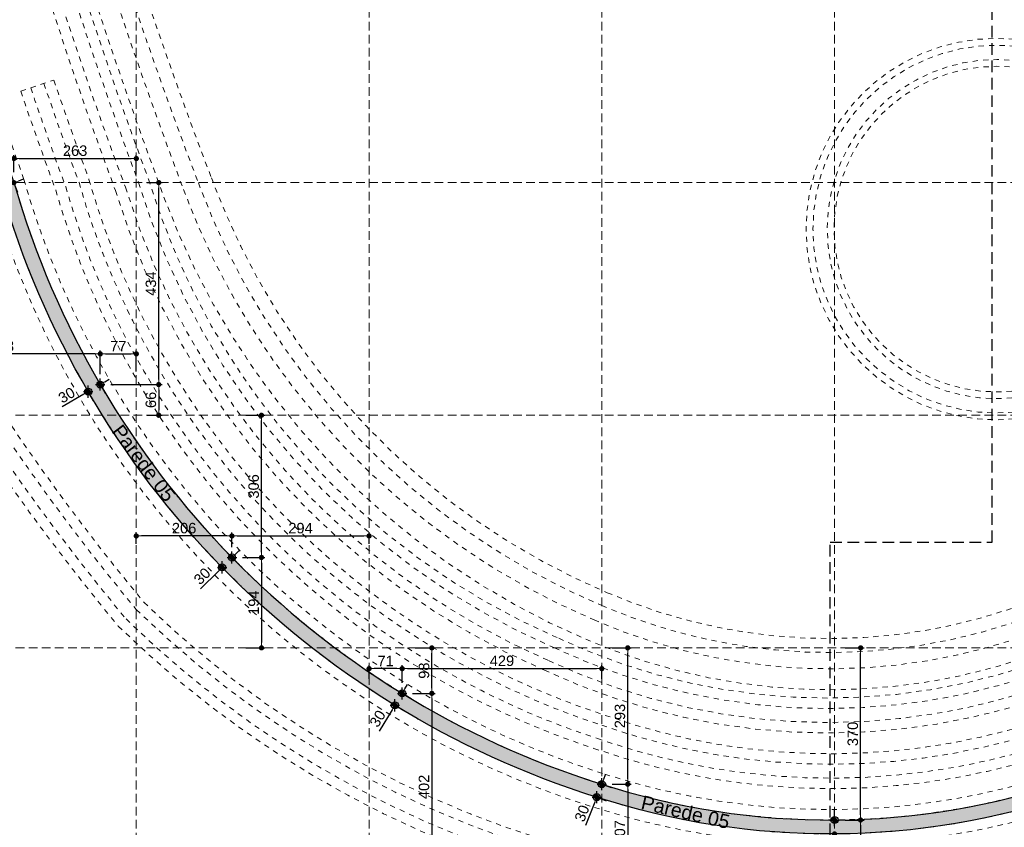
# Model space of a CAD drawing. Header units: millimetres. Extents: x 83 to 471, y -739 to 93.
# Tile 35 of 179: x 108 to 137, y -599 to -575. Entities that reach past the tile are written whole.
import ezdxf

# ---------------------------------------------------------------- set-up
doc = ezdxf.new("R2010")
doc.units = ezdxf.units.MM
for name, pattern in [('CYPE_RAYA', [0.225, 0.1125, -0.1125]), ('CYPE_RAYAPUNTOPUNTO', [0.45, 0.225, -0.075, 0, -0.075, 0, -0.075]), ('TRAZO_HUECO', [0.75, 0.5, -0.25]), ('TRAZO_INTERIOR_VIGA', [0.375, 0.25, -0.125])]:
    doc.linetypes.add(name, pattern=pattern)
for name, color, linetype, lineweight in [('.', 7, 'Continuous', 5), ('__MAGNUS.Cota', 30, 'Continuous', 9), ('BL_CONTORNO', 7, 'Continuous', 30), ('COTA_FORMAS', 7, 'CYPE_RAYAPUNTOPUNTO', 0), ('COTAS', 250, 'Continuous', 5), ('SAP_DIMENSION_Y_ARM', 7, 'Continuous', 0), ('VIG_HATCH', 7, 'Continuous', 0)]:
    doc.layers.add(name, color=color, linetype=linetype, lineweight=lineweight)
doc.layers.add('RAMPA', color=253, linetype='Continuous')
doc.styles.add('Arial', font='arial.ttf')
doc.dimstyles.new('Copy of UM_75.000000', dxfattribs={"dimtxt": 0.3, "dimasz": 0.15, "dimexe": 0.1, "dimexo": 0.3, "dimgap": 0.07, "dimtad": 1, "dimdec": 0, "dimlfac": 75, "dimzin": 0, "dimdsep": 46, "dimtxsty": 'Arial', "dimblk": 'DOT', "dimcen": 0.09, "dimdle": 0.1, "dimclrd": 30, "dimclre": 30, "dimclrt": 7, "dimadec": 1, "dimazin": 2, "dimtfac": 1, "dimtdec": 0, "dimtofl": 0, "dimtmove": 0, "dimatfit": 3, "dimldrblk": 'DOT', "dimfxl": 1, "dimtolj": 1, "dimarcsym": 0})

# ---------------------------------------------------------------- blocks, each defined once
blk = doc.blocks.new('PONTO AUXILIAR')
at = {"layer": '.'}
h = blk.add_hatch(color=256, dxfattribs=at)
h.dxf.hatch_style = 1
h.paths.add_polyline_path([(-0.1009483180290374, 0), (5.684341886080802e-15, 0), (5.684341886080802e-15, 0.1009483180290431, 0.414213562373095), (-0.1009483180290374, 0)], is_closed=False)
h.paths.add_polyline_path([(5.684341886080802e-15, -0.1009483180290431, 0.414213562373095), (0.1009483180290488, 0), (5.684341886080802e-15, 0), (5.684341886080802e-15, -0.1009483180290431)], is_closed=False)
for p, q in [((-0.1346530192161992, 0), (0.1346530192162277, 0)), ((5.684341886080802e-15, -0.1734126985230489), (5.684341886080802e-15, 0.1734126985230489))]:
    blk.add_line(p, q)
blk.add_circle((5.684341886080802e-15, 0), 0.1009483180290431)
blk = doc.blocks.new('_DOT')
at = {"layer": '__MAGNUS.Cota', "linetype": 'ByBlock'}
blk.add_line((-0.5, 0), (-1, 0), dxfattribs=at)
at = {"layer": '__MAGNUS.Cota', "linetype": 'ByBlock', "const_width": 0.5}
blk.add_lwpolyline([(-0.25, 0, 1), (0.25, 0, 1)], format="xyb", close=True, dxfattribs=at)
blk = doc.blocks.new('*D1046')
at = {"layer": 'COTAS', "color": 30, "lineweight": -2}
for p, q in [((108.1990415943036, -579.8653079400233), (108.1990415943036, -579.3746839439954)), ((108.3490415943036, -579.4746839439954), (111.5551322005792, -579.4746839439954)), ((111.7051322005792, -579.8653079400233), (111.7051322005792, -579.3746839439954))]:
    blk.add_line(p, q, dxfattribs=at)
at = {"layer": 'Defpoints', "color": 0}
for p in [(111.7051322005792, -579.4746839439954), (108.1990415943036, -580.1653079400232), (111.7051322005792, -580.1653079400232)]:
    blk.add_point(p, dxfattribs=at)
at = {"layer": 'COTAS', "color": 30, "linetype": 'ByBlock', "lineweight": -2, "xscale": 0.15, "yscale": 0.15, "zscale": 0.15, "rotation": 180}
blk.add_blockref('_DOT', (108.1990415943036, -579.4746839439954), dxfattribs=at)
at = {"layer": 'COTAS', "color": 30, "linetype": 'ByBlock', "lineweight": -2, "xscale": 0.15, "yscale": 0.15, "zscale": 0.15}
blk.add_blockref('_DOT', (111.7051322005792, -579.4746839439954), dxfattribs=at)
at = {"layer": 'COTAS', "color": 7, "insert": (109.9520868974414, -579.2514097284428), "char_height": 0.3, "attachment_point": 5, "style": 'Arial'}
blk.add_mtext('\\A1;263', dxfattribs=at)
blk = doc.blocks.new('*D1047')
at = {"layer": 'COTAS', "color": 30, "lineweight": -2}
for p, q in [((110.6730410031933, -585.6535636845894), (110.6730410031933, -584.9729220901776)), ((110.8230410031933, -585.0729220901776), (111.5551322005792, -585.0729220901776)), ((111.7051322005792, -585.5738171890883), (111.7051322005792, -584.9729220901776))]:
    blk.add_line(p, q, dxfattribs=at)
at = {"layer": 'Defpoints', "color": 0}
for p in [(111.7051322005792, -585.0729220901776), (110.6730410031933, -585.9535636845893), (111.7051322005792, -585.8738171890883)]:
    blk.add_point(p, dxfattribs=at)
at = {"layer": 'COTAS', "color": 30, "linetype": 'ByBlock', "lineweight": -2, "xscale": 0.15, "yscale": 0.15, "zscale": 0.15, "rotation": 180}
blk.add_blockref('_DOT', (110.6730410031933, -585.0729220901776), dxfattribs=at)
at = {"layer": 'COTAS', "color": 30, "linetype": 'ByBlock', "lineweight": -2, "xscale": 0.15, "yscale": 0.15, "zscale": 0.15}
blk.add_blockref('_DOT', (111.7051322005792, -585.0729220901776), dxfattribs=at)
at = {"layer": 'COTAS', "color": 7, "insert": (111.1890866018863, -584.8529220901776), "char_height": 0.3, "attachment_point": 5, "style": 'Arial'}
blk.add_mtext('\\A1;77', dxfattribs=at)
blk = doc.blocks.new('*D1048')
at = {"layer": 'COTAS', "color": 30, "lineweight": -2}
for p, q in [((105.038132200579, -585.5738171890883), (105.038132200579, -584.9729220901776)), ((110.5230410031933, -585.0729220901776), (105.188132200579, -585.0729220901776)), ((110.6730410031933, -585.6535636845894), (110.6730410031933, -584.9729220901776))]:
    blk.add_line(p, q, dxfattribs=at)
at = {"layer": 'Defpoints', "color": 0}
for p in [(105.038132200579, -585.0729220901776), (105.038132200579, -585.8738171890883), (110.6730410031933, -585.9535636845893)]:
    blk.add_point(p, dxfattribs=at)
at = {"layer": 'COTAS', "color": 30, "linetype": 'ByBlock', "lineweight": -2, "xscale": 0.15, "yscale": 0.15, "zscale": 0.15, "rotation": 180}
blk.add_blockref('_DOT', (105.038132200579, -585.0729220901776), dxfattribs=at)
at = {"layer": 'COTAS', "color": 30, "linetype": 'ByBlock', "lineweight": -2, "xscale": 0.15, "yscale": 0.15, "zscale": 0.15}
blk.add_blockref('_DOT', (110.6730410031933, -585.0729220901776), dxfattribs=at)
at = {"layer": 'COTAS', "color": 7, "insert": (107.8555866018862, -584.849647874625), "char_height": 0.3, "attachment_point": 5, "style": 'Arial'}
blk.add_mtext('\\A1;423', dxfattribs=at)
blk = doc.blocks.new('*D1049')
at = {"layer": 'COTAS', "color": 30, "lineweight": -2}
for p, q in [((111.7051322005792, -590.5148619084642), (111.7051322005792, -590.1922607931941)), ((114.2955390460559, -590.2922607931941), (111.8551322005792, -590.2922607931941)), ((114.4455390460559, -590.6091230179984), (114.4455390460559, -590.1922607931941))]:
    blk.add_line(p, q, dxfattribs=at)
at = {"layer": 'Defpoints', "color": 0}
for p in [(111.7051322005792, -590.2922607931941), (111.7051322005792, -590.8148619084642), (114.4455390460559, -590.9091230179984)]:
    blk.add_point(p, dxfattribs=at)
at = {"layer": 'COTAS', "color": 30, "linetype": 'ByBlock', "lineweight": -2, "xscale": 0.15, "yscale": 0.15, "zscale": 0.15, "rotation": 180}
blk.add_blockref('_DOT', (111.7051322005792, -590.2922607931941), dxfattribs=at)
at = {"layer": 'COTAS', "color": 30, "linetype": 'ByBlock', "lineweight": -2, "xscale": 0.15, "yscale": 0.15, "zscale": 0.15}
blk.add_blockref('_DOT', (114.4455390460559, -590.2922607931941), dxfattribs=at)
at = {"layer": 'COTAS', "color": 7, "insert": (113.0753356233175, -590.0690888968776), "char_height": 0.3, "attachment_point": 5, "style": 'Arial'}
blk.add_mtext('\\A1;206', dxfattribs=at)
blk = doc.blocks.new('*D1050')
at = {"layer": 'COTAS', "color": 30, "lineweight": -2}
for p, q in [((114.4455390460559, -590.6091230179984), (114.4455390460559, -590.1922607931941)), ((114.5955390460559, -590.2922607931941), (118.2221322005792, -590.2922607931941)), ((118.3721322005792, -590.5148619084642), (118.3721322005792, -590.1922607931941))]:
    blk.add_line(p, q, dxfattribs=at)
at = {"layer": 'Defpoints', "color": 0}
for p in [(118.3721322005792, -590.2922607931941), (118.3721322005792, -590.8148619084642), (114.4455390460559, -590.9091230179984)]:
    blk.add_point(p, dxfattribs=at)
at = {"layer": 'COTAS', "color": 30, "linetype": 'ByBlock', "lineweight": -2, "xscale": 0.15, "yscale": 0.15, "zscale": 0.15, "rotation": 180}
blk.add_blockref('_DOT', (114.4455390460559, -590.2922607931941), dxfattribs=at)
at = {"layer": 'COTAS', "color": 30, "linetype": 'ByBlock', "lineweight": -2, "xscale": 0.15, "yscale": 0.15, "zscale": 0.15}
blk.add_blockref('_DOT', (118.3721322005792, -590.2922607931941), dxfattribs=at)
at = {"layer": 'COTAS', "color": 7, "insert": (116.4088356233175, -590.0690888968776), "char_height": 0.3, "attachment_point": 5, "style": 'Arial'}
blk.add_mtext('\\A1;294', dxfattribs=at)
blk = doc.blocks.new('*D1051')
at = {"layer": 'COTAS', "color": 30, "lineweight": -2}
for p, q in [((114.839851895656, -586.8323079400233), (115.3909752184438, -586.8323079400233)), ((115.2909752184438, -590.7591230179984), (115.2909752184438, -586.9823079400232)), ((114.7455390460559, -590.9091230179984), (115.3909752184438, -590.9091230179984))]:
    blk.add_line(p, q, dxfattribs=at)
at = {"layer": 'Defpoints', "color": 0}
for p in [(114.539851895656, -586.8323079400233), (115.2909752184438, -586.8323079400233), (114.4455390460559, -590.9091230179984)]:
    blk.add_point(p, dxfattribs=at)
at = {"layer": 'COTAS', "color": 30, "linetype": 'ByBlock', "lineweight": -2, "xscale": 0.15, "yscale": 0.15, "zscale": 0.15}
for p, rotation in [((115.2909752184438, -586.8323079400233), 90), ((115.2909752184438, -590.9091230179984), 270)]:
    blk.add_blockref('_DOT', p, dxfattribs=dict(at, rotation=rotation))
at = {"layer": 'COTAS', "color": 7, "insert": (115.0677010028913, -588.8707154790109), "char_height": 0.3, "attachment_point": 5, "rotation": 90, "style": 'Arial'}
blk.add_mtext('\\A1;306', dxfattribs=at)
blk = doc.blocks.new('*D1052')
at = {"layer": 'COTAS', "color": 30, "lineweight": -2}
for p, q in [((114.7455390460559, -590.9091230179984), (115.3909752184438, -590.9091230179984)), ((115.2909752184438, -591.0591230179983), (115.2909752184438, -593.3493079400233)), ((114.839851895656, -593.4993079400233), (115.3909752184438, -593.4993079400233))]:
    blk.add_line(p, q, dxfattribs=at)
at = {"layer": 'Defpoints', "color": 0}
for p in [(114.4455390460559, -590.9091230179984), (114.539851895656, -593.4993079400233), (115.2909752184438, -593.4993079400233)]:
    blk.add_point(p, dxfattribs=at)
at = {"layer": 'COTAS', "color": 30, "linetype": 'ByBlock', "lineweight": -2, "xscale": 0.15, "yscale": 0.15, "zscale": 0.15}
for p, rotation in [((115.2909752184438, -590.9091230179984), 90), ((115.2909752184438, -593.4993079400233), 270)]:
    blk.add_blockref('_DOT', p, dxfattribs=dict(at, rotation=rotation))
at = {"layer": 'COTAS', "color": 7, "insert": (115.0678033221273, -592.2042154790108), "char_height": 0.3, "attachment_point": 5, "rotation": 90, "style": 'Arial'}
blk.add_mtext('\\A1;194', dxfattribs=at)
blk = doc.blocks.new('*D1053')
at = {"layer": 'COTAS', "color": 30, "lineweight": -2}
for p, q in [((119.690209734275, -593.4993079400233), (120.2704779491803, -593.4993079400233)), ((120.1704779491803, -594.6539825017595), (120.1704779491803, -593.6493079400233)), ((119.6208104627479, -594.8039825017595), (120.2704779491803, -594.8039825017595))]:
    blk.add_line(p, q, dxfattribs=at)
at = {"layer": 'Defpoints', "color": 0}
for p in [(119.390209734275, -593.4993079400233), (120.1704779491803, -593.4993079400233), (119.3208104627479, -594.8039825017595)]:
    blk.add_point(p, dxfattribs=at)
at = {"layer": 'COTAS', "color": 30, "linetype": 'ByBlock', "lineweight": -2, "xscale": 0.15, "yscale": 0.15, "zscale": 0.15}
for p, rotation in [((120.1704779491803, -593.4993079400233), 90), ((120.1704779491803, -594.8039825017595), 270)]:
    blk.add_blockref('_DOT', p, dxfattribs=dict(at, rotation=rotation))
at = {"layer": 'COTAS', "color": 7, "insert": (119.9473060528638, -594.1516452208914), "char_height": 0.3, "attachment_point": 5, "rotation": 90, "style": 'Arial'}
blk.add_mtext('\\A1;98', dxfattribs=at)
blk = doc.blocks.new('*D1054')
at = {"layer": 'COTAS', "color": 30, "lineweight": -2}
for p, q in [((119.6208104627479, -594.8039825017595), (120.2704779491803, -594.8039825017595)), ((120.1704779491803, -594.9539825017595), (120.1704779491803, -600.0163079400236)), ((119.690209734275, -600.1663079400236), (120.2704779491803, -600.1663079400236))]:
    blk.add_line(p, q, dxfattribs=at)
at = {"layer": 'Defpoints', "color": 0}
for p in [(119.3208104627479, -594.8039825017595), (119.390209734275, -600.1663079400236), (120.1704779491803, -600.1663079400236)]:
    blk.add_point(p, dxfattribs=at)
at = {"layer": 'COTAS', "color": 30, "linetype": 'ByBlock', "lineweight": -2, "xscale": 0.15, "yscale": 0.15, "zscale": 0.15}
for p, rotation in [((120.1704779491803, -594.8039825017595), 90), ((120.1704779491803, -600.1663079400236), 270)]:
    blk.add_blockref('_DOT', p, dxfattribs=dict(at, rotation=rotation))
at = {"layer": 'COTAS', "color": 7, "insert": (119.9473060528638, -597.4851452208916), "char_height": 0.3, "attachment_point": 5, "rotation": 90, "style": 'Arial'}
blk.add_mtext('\\A1;402', dxfattribs=at)
blk = doc.blocks.new('*D1055')
at = {"layer": 'COTAS', "color": 30, "lineweight": -2}
for p, q in [((118.3721322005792, -594.390133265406), (118.3721322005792, -593.9947206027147)), ((119.1708104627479, -594.0947206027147), (118.5221322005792, -594.0947206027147)), ((119.3208104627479, -594.5039825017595), (119.3208104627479, -593.9947206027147))]:
    blk.add_line(p, q, dxfattribs=at)
at = {"layer": 'Defpoints', "color": 0}
for p in [(118.3721322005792, -594.0947206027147), (118.3721322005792, -594.690133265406), (119.3208104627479, -594.8039825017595)]:
    blk.add_point(p, dxfattribs=at)
at = {"layer": 'COTAS', "color": 30, "linetype": 'ByBlock', "lineweight": -2, "xscale": 0.15, "yscale": 0.15, "zscale": 0.15, "rotation": 180}
blk.add_blockref('_DOT', (118.3721322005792, -594.0947206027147), dxfattribs=at)
at = {"layer": 'COTAS', "color": 30, "linetype": 'ByBlock', "lineweight": -2, "xscale": 0.15, "yscale": 0.15, "zscale": 0.15}
blk.add_blockref('_DOT', (119.3208104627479, -594.0947206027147), dxfattribs=at)
at = {"layer": 'COTAS', "color": 7, "insert": (118.8464713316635, -593.8741066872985), "char_height": 0.3, "attachment_point": 5, "style": 'Arial'}
blk.add_mtext('\\A1;71', dxfattribs=at)
blk = doc.blocks.new('*D1056')
at = {"layer": 'COTAS', "color": 30, "lineweight": -2}
for p, q in [((119.3208104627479, -594.5039825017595), (119.3208104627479, -593.9947206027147)), ((119.4708104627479, -594.0947206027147), (124.8891322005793, -594.0947206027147)), ((125.0391322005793, -594.390133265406), (125.0391322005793, -593.9947206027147))]:
    blk.add_line(p, q, dxfattribs=at)
at = {"layer": 'Defpoints', "color": 0}
for p in [(125.0391322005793, -594.0947206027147), (119.3208104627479, -594.8039825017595), (125.0391322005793, -594.690133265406)]:
    blk.add_point(p, dxfattribs=at)
at = {"layer": 'COTAS', "color": 30, "linetype": 'ByBlock', "lineweight": -2, "xscale": 0.15, "yscale": 0.15, "zscale": 0.15, "rotation": 180}
blk.add_blockref('_DOT', (119.3208104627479, -594.0947206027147), dxfattribs=at)
at = {"layer": 'COTAS', "color": 30, "linetype": 'ByBlock', "lineweight": -2, "xscale": 0.15, "yscale": 0.15, "zscale": 0.15}
blk.add_blockref('_DOT', (125.0391322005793, -594.0947206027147), dxfattribs=at)
at = {"layer": 'COTAS', "color": 7, "insert": (122.1799713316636, -593.8715487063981), "char_height": 0.3, "attachment_point": 5, "style": 'Arial'}
blk.add_mtext('\\A1;429', dxfattribs=at)
blk = doc.blocks.new('*D1057')
at = {"layer": 'COTAS', "color": 30, "lineweight": -2}
for p, q in [((125.339132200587, -593.4993079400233), (125.8824869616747, -593.4993079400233)), ((125.7824869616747, -597.2557977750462), (125.7824869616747, -593.6493079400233)), ((125.3391322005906, -597.4057977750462), (125.8824869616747, -597.4057977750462))]:
    blk.add_line(p, q, dxfattribs=at)
at = {"layer": 'Defpoints', "color": 0}
for p in [(125.039132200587, -593.4993079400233), (125.7824869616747, -593.4993079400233), (125.0391322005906, -597.4057977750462)]:
    blk.add_point(p, dxfattribs=at)
at = {"layer": 'COTAS', "color": 30, "linetype": 'ByBlock', "lineweight": -2, "xscale": 0.15, "yscale": 0.15, "zscale": 0.15}
for p, rotation in [((125.7824869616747, -593.4993079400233), 90), ((125.7824869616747, -597.4057977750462), 270)]:
    blk.add_blockref('_DOT', p, dxfattribs=dict(at, rotation=rotation))
at = {"layer": 'COTAS', "color": 7, "insert": (125.5592127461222, -595.4525528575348), "char_height": 0.3, "attachment_point": 5, "rotation": 90, "style": 'Arial'}
blk.add_mtext('\\A1;293', dxfattribs=at)
blk = doc.blocks.new('*D1058')
at = {"layer": 'COTAS', "color": 30, "lineweight": -2}
for p, q in [((125.3391322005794, -597.4057977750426), (125.8824869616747, -597.4057977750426)), ((125.7824869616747, -597.5557977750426), (125.7824869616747, -600.0163079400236)), ((125.3391322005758, -600.1663079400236), (125.8824869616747, -600.1663079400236))]:
    blk.add_line(p, q, dxfattribs=at)
at = {"layer": 'Defpoints', "color": 0}
for p in [(125.0391322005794, -597.4057977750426), (125.0391322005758, -600.1663079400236), (125.7824869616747, -600.1663079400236)]:
    blk.add_point(p, dxfattribs=at)
at = {"layer": 'COTAS', "color": 30, "linetype": 'ByBlock', "lineweight": -2, "xscale": 0.15, "yscale": 0.15, "zscale": 0.15}
for p, rotation in [((125.7824869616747, -597.4057977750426), 90), ((125.7824869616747, -600.1663079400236), 270)]:
    blk.add_blockref('_DOT', p, dxfattribs=dict(at, rotation=rotation))
at = {"layer": 'COTAS', "color": 7, "insert": (125.5593150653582, -598.7860528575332), "char_height": 0.3, "attachment_point": 5, "rotation": 90, "style": 'Arial'}
blk.add_mtext('\\A1;207', dxfattribs=at)
blk = doc.blocks.new('*D1059')
at = {"layer": 'COTAS', "color": 30, "lineweight": -2}
for p, q in [((132.0130969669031, -593.4993079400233), (132.5529753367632, -593.4993079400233)), ((132.4529753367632, -598.2826519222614), (132.4529753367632, -593.6493079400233)), ((132.006132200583, -598.4326519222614), (132.5529753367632, -598.4326519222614))]:
    blk.add_line(p, q, dxfattribs=at)
at = {"layer": 'Defpoints', "color": 0}
for p in [(131.7130969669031, -593.4993079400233), (132.4529753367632, -593.4993079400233), (131.706132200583, -598.4326519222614)]:
    blk.add_point(p, dxfattribs=at)
at = {"layer": 'COTAS', "color": 30, "linetype": 'ByBlock', "lineweight": -2, "xscale": 0.15, "yscale": 0.15, "zscale": 0.15}
for p, rotation in [((132.4529753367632, -593.4993079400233), 90), ((132.4529753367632, -598.4326519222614), 270)]:
    blk.add_blockref('_DOT', p, dxfattribs=dict(at, rotation=rotation))
at = {"layer": 'COTAS', "color": 7, "insert": (132.2297011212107, -595.9659799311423), "char_height": 0.3, "attachment_point": 5, "rotation": 90, "style": 'Arial'}
blk.add_mtext('\\A1;370', dxfattribs=at)
blk = doc.blocks.new('*D1060')
at = {"layer": 'COTAS', "color": 30, "lineweight": -2}
for p, q in [((132.006132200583, -598.4326519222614), (132.5529753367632, -598.4326519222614)), ((132.4529753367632, -598.5826519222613), (132.4529753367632, -600.0163079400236)), ((132.0130969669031, -600.1663079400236), (132.5529753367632, -600.1663079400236))]:
    blk.add_line(p, q, dxfattribs=at)
at = {"layer": 'Defpoints', "color": 0}
for p in [(131.706132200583, -598.4326519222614), (131.7130969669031, -600.1663079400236), (132.4529753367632, -600.1663079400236)]:
    blk.add_point(p, dxfattribs=at)
at = {"layer": 'COTAS', "color": 30, "linetype": 'ByBlock', "lineweight": -2, "xscale": 0.15, "yscale": 0.15, "zscale": 0.15}
for p, rotation in [((132.4529753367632, -598.4326519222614), 90), ((132.4529753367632, -600.1663079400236), 270)]:
    blk.add_blockref('_DOT', p, dxfattribs=dict(at, rotation=rotation))
at = {"layer": 'COTAS', "color": 7, "insert": (132.2297011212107, -599.2994799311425), "char_height": 0.3, "attachment_point": 5, "rotation": 90, "style": 'Arial'}
blk.add_mtext('\\A1;130', dxfattribs=at)
blk = doc.blocks.new('*D1077')
at = {"color": 30, "lineweight": -2}
for p, q in [((108.3387287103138, -580.110649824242), (108.4784158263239, -580.0559917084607)), ((107.6866020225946, -580.3658202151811), (107.0174886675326, -580.6276373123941)), ((107.9356053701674, -580.5905363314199), (107.862727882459, -580.4042868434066)), ((108.3083578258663, -580.4446821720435), (108.2354803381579, -580.2584326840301))]:
    blk.add_line(p, q, dxfattribs=at)
at = {"layer": 'Defpoints', "color": 0}
for p in [(107.8262891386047, -580.3111620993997), (107.8262891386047, -580.3111620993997), (108.1990415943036, -580.1653079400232)]:
    blk.add_point(p, dxfattribs=at)
at = {"color": 30, "linetype": 'ByBlock', "lineweight": -2, "xscale": 0.15, "yscale": 0.15, "zscale": 0.15}
for p, rotation in [((108.1990415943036, -580.1653079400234), 201.3698894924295), ((107.8262891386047, -580.3111620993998), 21.36988949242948)]:
    blk.add_blockref('_DOT', p, dxfattribs=dict(at, rotation=rotation))
at = {"color": 7, "insert": (107.2008434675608, -580.3161342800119), "char_height": 0.3, "attachment_point": 5, "rotation": 21.369889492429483, "style": 'Arial'}
blk.add_mtext('\\A1;30', dxfattribs=at)
blk = doc.blocks.new('*D1078')
at = {"color": 30, "lineweight": -2}
for p, q in [((110.8243094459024, -586.212634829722), (110.7235656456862, -586.0400951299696)), ((110.8026784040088, -585.8781038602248), (110.9322139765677, -585.8024696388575)), ((110.1981789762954, -586.231063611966), (109.5776923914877, -586.5933580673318)), ((110.4788811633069, -586.4143261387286), (110.3781373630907, -586.2417864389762))]:
    blk.add_line(p, q, dxfattribs=at)
at = {"layer": 'Defpoints', "color": 0}
for p in [(110.6730410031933, -585.9535636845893), (110.3276127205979, -586.1552549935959), (110.3277145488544, -586.1554293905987)]:
    blk.add_point(p, dxfattribs=at)
at = {"color": 30, "linetype": 'ByBlock', "lineweight": -2, "xscale": 0.15, "yscale": 0.15, "zscale": 0.15}
for p, rotation in [((110.3277145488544, -586.1554293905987), 30.28012813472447), ((110.6731428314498, -585.9537380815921), 210.2801281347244)]:
    blk.add_blockref('_DOT', p, dxfattribs=dict(at, rotation=rotation))
at = {"color": 7, "insert": (109.7105867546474, -586.2572149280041), "char_height": 0.3, "attachment_point": 5, "rotation": 30.28012813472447, "style": 'Arial'}
blk.add_mtext('\\A1;30', dxfattribs=at)
blk = doc.blocks.new('*D1079')
at = {"color": 30, "lineweight": -2}
for p, q in [((114.5535617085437, -590.8050276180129), (114.6600497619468, -590.6993853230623)), ((114.6568236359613, -591.1220991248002), (114.5175018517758, -590.9816619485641)), ((114.056608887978, -591.2980334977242), (113.5465219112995, -591.8040692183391)), ((114.3728469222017, -591.4038204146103), (114.2335251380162, -591.2633832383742))]:
    blk.add_line(p, q, dxfattribs=at)
at = {"layer": 'Defpoints', "color": 0}
for p in [(114.4455390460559, -590.9091230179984), (114.1615623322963, -591.1908443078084), (114.163096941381, -591.1923912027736)]:
    blk.add_point(p, dxfattribs=at)
at = {"color": 30, "linetype": 'ByBlock', "lineweight": -2, "xscale": 0.15, "yscale": 0.15, "zscale": 0.15}
for p, rotation in [((114.4470736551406, -590.9106699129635), 224.7715643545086), ((114.1630969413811, -591.1923912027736), 44.77156435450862)]:
    blk.add_blockref('_DOT', p, dxfattribs=dict(at, rotation=rotation))
at = {"color": 7, "insert": (113.5910733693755, -591.4453655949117), "char_height": 0.3, "attachment_point": 5, "rotation": 44.77156435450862, "style": 'Arial'}
blk.add_mtext('\\A1;30', dxfattribs=at)
blk = doc.blocks.new('*D1080')
at = {"color": 30, "lineweight": -2}
for p, q in [((119.3996037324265, -594.6763421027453), (119.4778240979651, -594.5483515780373)), ((119.5767915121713, -594.9604232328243), (119.4067103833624, -594.8564795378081)), ((119.0345747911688, -595.2736321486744), (118.6598924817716, -595.8867178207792)), ((119.3682033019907, -595.3017322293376), (119.1981221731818, -595.1977885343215))]:
    blk.add_line(p, q, dxfattribs=at)
at = {"layer": 'Defpoints', "color": 0}
for p in [(119.3208104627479, -594.8039825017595), (119.1122222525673, -595.1452914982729), (119.1127951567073, -595.1456416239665)]:
    blk.add_point(p, dxfattribs=at)
at = {"color": 30, "linetype": 'ByBlock', "lineweight": -2, "xscale": 0.15, "yscale": 0.15, "zscale": 0.15}
for p, rotation in [((119.3213833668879, -594.8043326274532), 238.5691522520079), ((119.1127951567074, -595.1456416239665), 58.56915225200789)]:
    blk.add_blockref('_DOT', p, dxfattribs=dict(at, rotation=rotation))
at = {"color": 7, "insert": (118.6176102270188, -595.5277396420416), "char_height": 0.3, "attachment_point": 5, "rotation": 58.56915225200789, "style": 'Arial'}
blk.add_mtext('\\A1;30', dxfattribs=at)
blk = doc.blocks.new('*D1081')
at = {"color": 30, "lineweight": -2}
for p, q in [((125.0938029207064, -597.2661155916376), (125.1484736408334, -597.1264334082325)), ((125.3184965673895, -597.5151392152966), (125.1322536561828, -597.442244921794)), ((125.1724384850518, -597.8883135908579), (124.9861955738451, -597.8154192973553)), ((124.8384033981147, -597.918654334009), (124.5765259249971, -598.5877440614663))]:
    blk.add_line(p, q, dxfattribs=at)
at = {"layer": 'Defpoints', "color": 0}
for p in [(125.0391322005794, -597.4057977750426), (124.8930741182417, -597.778972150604), (124.8930741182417, -597.778972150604)]:
    blk.add_point(p, dxfattribs=at)
at = {"color": 30, "linetype": 'ByBlock', "lineweight": -2, "xscale": 0.15, "yscale": 0.15, "zscale": 0.15}
for p, rotation in [((125.0391322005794, -597.4057977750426), 248.6249404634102), ((124.8930741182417, -597.778972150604), 68.62494046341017)]:
    blk.add_blockref('_DOT', p, dxfattribs=dict(at, rotation=rotation))
at = {"color": 7, "insert": (124.472213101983, -598.24166320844), "char_height": 0.3, "attachment_point": 5, "rotation": 68.62494046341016, "style": 'Arial'}
blk.add_mtext('\\A1;30', dxfattribs=at)
blk = doc.blocks.new('*D1082')
at = {"color": 30, "lineweight": -2}
for p, q in [((131.7061322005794, -598.2826519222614), (131.7061322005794, -598.1326519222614)), ((132.0061322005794, -598.4326519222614), (131.8061322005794, -598.4326519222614)), ((131.7061322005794, -598.9826592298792), (131.7061322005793, -599.7011721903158)), ((132.0061322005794, -598.8326592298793), (131.8061322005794, -598.8326592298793))]:
    blk.add_line(p, q, dxfattribs=at)
at = {"layer": 'Defpoints', "color": 0}
for p in [(131.7061322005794, -598.4326519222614), (131.7061322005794, -598.8326592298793), (131.7061322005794, -598.8326592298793)]:
    blk.add_point(p, dxfattribs=at)
at = {"color": 30, "linetype": 'ByBlock', "lineweight": -2, "xscale": 0.15, "yscale": 0.15, "zscale": 0.15}
for p, rotation in [((131.7061322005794, -598.4326519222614), 269.9999999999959), ((131.7061322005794, -598.8326592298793), 89.99999999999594)]:
    blk.add_blockref('_DOT', p, dxfattribs=dict(at, rotation=rotation))
at = {"color": 7, "insert": (131.4828579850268, -599.4169157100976), "char_height": 0.3, "attachment_point": 5, "rotation": 89.99999999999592, "style": 'Arial'}
blk.add_mtext('\\A1;30', dxfattribs=at)
blk = doc.blocks.new('*D1167')
at = {"color": 30, "lineweight": -2}
blk.add_arc((138.3731322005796, -566.8313079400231), 1.921955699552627, 4.47281362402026, 85.52718637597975, dxfattribs=at)
at = {"layer": 'Defpoints', "color": 0}
for p in [(138.3731322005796, -557.9293191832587), (140.0375946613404, -565.8703300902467), (96.62457239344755, -566.831307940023), (168.9921038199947, -566.8313079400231), (138.3731322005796, -606.8333079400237)]:
    blk.add_point(p, dxfattribs=at)
at = {"color": 30, "linetype": 'ByBlock', "lineweight": -2, "xscale": 0.15, "yscale": 0.15, "zscale": 0.15}
for p, rotation in [((138.3731322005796, -564.9093522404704), 177.7635931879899), ((140.2950879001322, -566.8313079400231), 272.2364068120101)]:
    blk.add_blockref('_DOT', p, dxfattribs=dict(at, rotation=rotation))
at = {"color": 7, "insert": (139.8913411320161, -565.3130990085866), "char_height": 0.3, "attachment_point": 5, "rotation": 315, "style": 'Arial'}
blk.add_mtext('\\A1;90%%d', dxfattribs=at)
blk = doc.blocks.new('G$C05BD9800')
at = {"layer": 'BL_CONTORNO', "linetype": 'CYPE_RAYA', "lineweight": 9}
blk.add_line((-22.48244362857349, -8.036996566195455), (-21.77223976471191, -7.796114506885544), dxfattribs=at)
for points in [[(-27.69232857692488, 3.392739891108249, -0.02098113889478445), (-22.41602149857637, -9.932425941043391, 0.2522931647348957), (-9.932421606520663, -22.71641158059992, 0.1603787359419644), (-0.07490116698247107, -22.65443510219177, 0.08688946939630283), (9.856362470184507, -16.86730537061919, -0.02979307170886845), (14.87512546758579, -13.25194396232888, -0.08002149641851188), (17.4108160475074, -11.99706857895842)], [(-28.1719184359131, 3.179154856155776, -0.02095977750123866), (-22.91660927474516, -10.09132570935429, 0.2520587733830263), (-10.0912695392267, -23.21680887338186, 0.1604667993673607), (0.0998859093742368, -23.14954595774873, 0.08691403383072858), (10.19150395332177, -17.2714406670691, -0.02984191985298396), (15.1683390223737, -13.687677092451, -0.08044660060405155), (17.56588621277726, -12.49864433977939)], [(-27.89786708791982, 3.301203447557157, -0.02097196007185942), (-22.63056795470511, -10.00049999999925, 0.2521914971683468), (-10.00049999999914, -22.93086737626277, 0.1604170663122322), (2.415845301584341e-13, -22.86662850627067, 0.08690020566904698), (10.00000000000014, -17.04050169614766, -0.02981363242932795), (15.00074999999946, -13.43871046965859, -0.08019868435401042), (17.47727468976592, -12.21202961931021, 0.08019868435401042)], [(-28.37745694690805, 3.087618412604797, -0.02095068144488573), (-23.13112506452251, -10.15948943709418, 0.2519612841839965), (-10.15934550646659, -23.43126530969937, 0.1605031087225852), (0.1748131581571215, -23.36172891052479, 0.08692405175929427), (10.33512239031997, -17.44465276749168, -0.02986381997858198), (15.29410156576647, -13.87435833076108, -0.08064196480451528), (17.63234485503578, -12.71360538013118)], [(-22.845782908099, -1.901480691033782, 0.02465903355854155), (-20.23600685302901, -10.09644551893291, 0.2195761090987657), (-11.14232585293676, -20.2745796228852, 0.222136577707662), (0.8553954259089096, -20.27095963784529, 0.1451087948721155), (6.315610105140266, -15.14528908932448, 0.02939618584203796), (9.251751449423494, -8.52106003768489)], [(-22.55578879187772, -1.824647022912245, 0.02468534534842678), (-19.95178477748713, -9.99999999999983, 0.2197926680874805), (-11.01913573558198, -20.00100764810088, 0.2221348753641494), (0.7244756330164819, -20.00099999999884, 0.1448688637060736), (6.052604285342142, -15.00074999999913, 0.02936374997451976), (8.970818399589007, -8.415814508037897, -0.02936374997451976)], [(-22.33829320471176, -1.767021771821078, 0.02470533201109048), (-19.73860143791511, -9.927708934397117, 0.2199598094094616), (-10.92673922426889, -19.79582957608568, 0.2221334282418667), (0.6262832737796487, -19.79853047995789, 0.1446824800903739), (5.855371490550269, -14.89230232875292, 0.02933901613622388), (8.760118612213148, -8.336880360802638)], [(-23.06327849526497, -1.959105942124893, 0.02463954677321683), (-20.44915708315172, -10.16882156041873, 0.2194182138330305), (-11.23471470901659, -20.47975946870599, 0.2221376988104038), (0.9535828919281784, -20.47342956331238, 0.1452826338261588), (6.512885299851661, -15.25365153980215, 0.029420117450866), (9.462451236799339, -8.599994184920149)], [(15.26676349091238, -3.110995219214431, 0.03872693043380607), (7.466136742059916, -14.89111542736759, -0.1761883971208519), (-0.07835553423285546, -21.39626952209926, -0.1732121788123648), (-9.92787023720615, -21.45144571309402, -0.2496248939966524), (-21.01758665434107, -9.930233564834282, -0.006459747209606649), (-21.77223976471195, -7.796114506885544)], [(15.44419272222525, -3.249356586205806, 0.03872784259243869), (7.662619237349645, -15.00074999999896, -0.1762219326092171), (-1.024930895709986e-08, -21.60719107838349, -0.1731964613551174), (-9.999999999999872, -21.66458520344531, -0.2494547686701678), (-21.2316655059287, -9.99999999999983, -0.00643554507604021), (-21.98531916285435, -7.86837909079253, 0.00643554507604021)], [(15.85819426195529, -3.572199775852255, 0.03872995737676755), (8.121083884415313, -15.25655413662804, -0.1762965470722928), (0.1828291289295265, -22.09934085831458, -0.1731614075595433), (-10.16829305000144, -22.16191244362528, -0.2490722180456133), (-21.73112076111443, -10.1629478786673, -0.006380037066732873), (-22.48250442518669, -8.036996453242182)], [(15.68076503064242, -3.433838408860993, 0.03872905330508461), (7.924598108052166, -15.14692545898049, -0.1762651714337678), (0.1044738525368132, -21.88841960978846, -0.1731761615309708), (-10.0961690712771, -21.94877190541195, -0.2492337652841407), (-21.51707895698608, -10.09308621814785, -0.006403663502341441), (-22.26942502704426, -7.964731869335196)], [(16.80325487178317, -19.13550782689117, 0.1352947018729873), (4.88794872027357, -22.62030539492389, -0.3251372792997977), (-19.83538541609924, -19.02356842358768, -0.06288978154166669), (-26.35089008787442, -8.791249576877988)], [(16.81143007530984, -19.66044417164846, 0.1354950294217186), (5.148635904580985, -23.07637279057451, -0.3257225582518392), (-20.22185037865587, -19.37996360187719, -0.06303078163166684), (-26.82557223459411, -9.015530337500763)], [(16.80675853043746, -19.36048054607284, 0.1353800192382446), (4.999626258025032, -22.81578895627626, -0.3253906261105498), (-20.00100001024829, -19.17632811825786, -0.06295070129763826), (-26.55432529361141, -8.88736990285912, 0.06295070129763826)], [(16.81493373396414, -19.88541689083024, 0.1355822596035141), (5.260472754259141, -23.27176502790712, -0.3259672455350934), (-20.38751076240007, -19.53265795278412, -0.06309000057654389), (-27.02900744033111, -9.111650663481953)]]:
    blk.add_lwpolyline(points, format="xyb", dxfattribs=at)
for points in [[(-22.78596901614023, 3.513107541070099, -0.01106201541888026), (-21.61174227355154, 0.08398306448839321, 0.02649444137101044), (-18.3863402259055, -9.900050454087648, 0.2071939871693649), (-9.882679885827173, -18.81551847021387, 0.2110172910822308), (-0.1197103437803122, -18.72616227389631, 0.1747705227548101), (4.736607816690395, -14.27626782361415, 0.08829554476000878), (8.381558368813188, -3.843059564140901), (9.468281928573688, -4.018462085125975, -0.08819353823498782), (5.692996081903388, -14.82050828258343, -0.1637292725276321), (0.3566950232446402, -19.71821428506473, -0.2120889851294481), (-10.34480741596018, -19.81440853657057, -0.2060983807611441), (-19.4067750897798, -10.31289546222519, -0.02041681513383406), (-22.65786747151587, -0.2569930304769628, 0.0115782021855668), (-23.82018378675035, 3.132607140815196)], [(-23.06777548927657, 3.409635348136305, -0.01110088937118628), (-21.89983811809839, 1.591615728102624e-12, 0.02647157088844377), (-18.66718559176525, -10.00554568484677, 0.2071477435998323), (-10.00049999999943, -19.09141574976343, 0.2109043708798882), (-5.684341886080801e-14, -19.00127739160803, 0.1745439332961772), (5.000249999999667, -14.41948618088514, 0.08813894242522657), (8.679060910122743, -3.890953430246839), (9.023847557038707, -3.946603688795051, -0.08822558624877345), (5.29866158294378, -14.60324611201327, -0.1683396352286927), (0.1726782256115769, -19.3073034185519, -0.2121636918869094), (-10.16665016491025, -19.40093118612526, -0.2062770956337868), (-18.9878077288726, -10.14776954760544, -0.02335918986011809), (-22.22902319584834, -0.1198940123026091, 0.01156031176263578), (-23.39777971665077, 3.288466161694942)]]:
    blk.add_lwpolyline(points, format="xyb", close=True, dxfattribs=at)
for radius in [4.100000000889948, 3.95211729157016, 3.644617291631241, 3.500000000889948]:
    blk.add_circle((-1.512611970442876, -10.99919892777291), radius, dxfattribs=at)
blk = doc.blocks.new('G$C64FE85D2')
at = {"layer": 'RAMPA', "linetype": 'TRAZO_INTERIOR_VIGA'}
blk.add_lwpolyline([(-6.645413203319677, -37.94851169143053), (-5.106014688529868, -37.94851169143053), (-5.106014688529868, -17.76745313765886), (-1.618626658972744, -17.76745313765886), (-1.618626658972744, -3.880037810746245), (-5.106014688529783, -3.880037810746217), (-5.106014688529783, 3.865741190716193), (-6.355855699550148, 3.865741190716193)], dxfattribs=at)
blk = doc.blocks.new('*D1674')
at = {"layer": 'COTAS', "color": 30, "lineweight": -2}
for p, q in [((112.0051322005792, -580.1653079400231), (112.4467916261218, -580.1653079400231)), ((112.3467916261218, -585.8035636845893), (112.3467916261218, -580.3153079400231)), ((110.9730410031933, -585.9535636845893), (112.4467916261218, -585.9535636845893))]:
    blk.add_line(p, q, dxfattribs=at)
at = {"layer": 'Defpoints', "color": 0}
for p in [(111.7051322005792, -580.1653079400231), (112.3467916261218, -580.1653079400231), (110.6730410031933, -585.9535636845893)]:
    blk.add_point(p, dxfattribs=at)
at = {"layer": 'COTAS', "color": 30, "linetype": 'ByBlock', "lineweight": -2, "xscale": 0.15, "yscale": 0.15, "zscale": 0.15}
for p, rotation in [((112.3467916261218, -580.1653079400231), 90), ((112.3467916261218, -585.9535636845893), 270)]:
    blk.add_blockref('_DOT', p, dxfattribs=dict(at, rotation=rotation))
at = {"layer": 'COTAS', "color": 7, "insert": (112.1235174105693, -583.0594358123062), "char_height": 0.3, "attachment_point": 5, "rotation": 90, "style": 'Arial'}
blk.add_mtext('\\A1;434', dxfattribs=at)
blk = doc.blocks.new('*D1675')
at = {"layer": 'COTAS', "color": 30, "lineweight": -2}
for p, q in [((110.9730410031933, -585.9535636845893), (112.4467916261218, -585.9535636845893)), ((112.3467916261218, -586.1035636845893), (112.3467916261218, -586.6823079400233)), ((112.0051322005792, -586.8323079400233), (112.4467916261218, -586.8323079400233))]:
    blk.add_line(p, q, dxfattribs=at)
at = {"layer": 'Defpoints', "color": 0}
for p in [(110.6730410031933, -585.9535636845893), (111.7051322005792, -586.8323079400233), (112.3467916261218, -586.8323079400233)]:
    blk.add_point(p, dxfattribs=at)
at = {"layer": 'COTAS', "color": 30, "linetype": 'ByBlock', "lineweight": -2, "xscale": 0.15, "yscale": 0.15, "zscale": 0.15}
for p, rotation in [((112.3467916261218, -585.9535636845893), 90), ((112.3467916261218, -586.8323079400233), 270)]:
    blk.add_blockref('_DOT', p, dxfattribs=dict(at, rotation=rotation))
at = {"layer": 'COTAS', "color": 7, "insert": (112.1236197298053, -586.3929358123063), "char_height": 0.3, "attachment_point": 5, "rotation": 90, "style": 'Arial'}
blk.add_mtext('\\A1;66', dxfattribs=at)

msp = doc.modelspace()

# ---------------------------------------------------------------- hatches: boundary and pattern name
at = {"layer": 'VIG_HATCH', "true_color": 0xe6f9ff}
h = msp.add_hatch(color=7, dxfattribs=at)
h.dxf.hatch_style = 1
edge = h.paths.add_edge_path()
edge.add_arc((-113.9596115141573, -657.7838659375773), 235.3276602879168, 19.248127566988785, 23.90349956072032, ccw=False)
edge.add_arc((132.6172519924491, -573.1619020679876), 25.40029533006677, 196.1000521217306, 252.5457001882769)
edge.add_arc((131.5761016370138, -577.1202332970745), 21.31281529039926, 252.0239709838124, 288.72404463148)
edge.add_arc((122.8424350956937, -555.3418088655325), 44.76054438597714, 290.363169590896, 310.2985950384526)
edge.add_arc((195.5577230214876, -643.4312152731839), 69.47051705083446, 122.28797161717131, 129.0490994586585, ccw=False)
edge.add_arc((165.0206509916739, -593.983026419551), 11.37193978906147, 107.10356874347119, 125.3059976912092, ccw=False)
edge.add_line((161.6761651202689, -583.1140140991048), (161.7938050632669, -583.4963239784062))
edge.add_arc((165.020650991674, -593.9830264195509), 10.97193978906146, 107.103568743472, 125.3606112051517)
edge.add_arc((195.5577230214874, -643.431215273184), 69.07051705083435, 122.279164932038, 129.0454945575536)
edge.add_arc((122.8424350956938, -555.3418088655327), 45.16054438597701, 290.3559276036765, 310.29304095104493, ccw=False)
edge.add_arc((131.5761016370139, -577.1202332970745), 21.71281529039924, 252.0287803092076, 288.7391804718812, ccw=False)
edge.add_arc((132.617251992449, -573.1619020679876), 25.80029533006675, 196.1245673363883, 252.5416587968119, ccw=False)
edge.add_arc((-113.9596115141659, -657.7838659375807), 234.9276602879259, 19.25079666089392, 23.90349956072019)
edge.add_line((100.8181172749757, -562.5917823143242), (101.1838089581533, -562.4297033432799))
edge.add_line((101.1838089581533, -562.4297033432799), (101.1838089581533, -562.4297033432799))

# ---------------------------------------------------------------- linework, layer by layer
at = {"layer": 'BL_CONTORNO'}
msp.add_lwpolyline([(101.1838089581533, -562.4297033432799, -0.0203156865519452), (108.2131841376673, -580.2057983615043, 0.2513943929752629), (124.9985603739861, -597.3926787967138, 0.1615172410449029), (138.4177384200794, -597.3050816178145, 0.0872047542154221), (151.7922606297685, -589.4799683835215, -0.02950954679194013), (158.4483173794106, -584.7026468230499, -0.07959050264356), (161.6761651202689, -583.1140140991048), (161.7938050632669, -583.4963239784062, 0.07983031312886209), (158.6709627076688, -585.0351260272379, 0.02953226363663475), (152.0476300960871, -589.7878732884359, -0.08721217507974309), (138.5515746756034, -597.6820698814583, -0.161563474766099), (124.8768463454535, -597.7737154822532, -0.2512619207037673), (107.8319361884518, -580.3273301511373, 0.0203040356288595), (100.8181172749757, -562.5917823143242), (101.1838089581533, -562.4297033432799)], format="xyb", dxfattribs=at)
at = {"layer": 'COTA_FORMAS', "linetype": 'TRAZO_HUECO', "ltscale": 0.5}
for p, q in [((111.7051322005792, -557.9293191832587), (111.7051322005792, -606.8333079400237)), ((118.3721322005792, -557.9293191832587), (118.3721322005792, -606.8333079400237)), ((125.0391322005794, -557.9293191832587), (125.0391322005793, -606.8333079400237)), ((131.7061322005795, -557.9293191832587), (131.7061322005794, -606.8333079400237)), ((96.62457239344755, -580.1653079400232), (168.9921038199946, -580.1653079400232)), ((96.62457239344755, -586.8323079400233), (168.9921038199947, -586.8323079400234)), ((96.62457239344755, -593.4993079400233), (168.9921038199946, -593.4993079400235))]:
    msp.add_line(p, q, dxfattribs=at)

# ---------------------------------------------------------------- block references
at = {"xscale": 1.33333333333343, "yscale": 1.33333333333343, "zscale": 1.33333333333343}
msp.add_blockref('G$C05BD9800', (138.3731322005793, -566.831307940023), dxfattribs=at)
for p in [(110.6730410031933, -585.9535636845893), (110.3278218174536, -586.1556136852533), (114.4455390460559, -590.9091230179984), (114.1626001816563, -591.1919066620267), (119.3208104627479, -594.8039825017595), (119.1126121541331, -595.14553102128), (125.0391322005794, -597.4057977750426), (124.8930741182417, -597.778972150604), (131.7061322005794, -598.4326519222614)]:
    msp.add_blockref('PONTO AUXILIAR', p)
at = {"layer": 'COTAS', "xscale": 1.330508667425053, "yscale": 1.330508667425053, "zscale": 1.330508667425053}
msp.add_blockref('G$C64FE85D2', (138.3731322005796, -566.831307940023), dxfattribs=at)

# ---------------------------------------------------------------- texts
at = {"layer": 'SAP_DIMENSION_Y_ARM', "lineweight": 9, "char_height": 0.4, "width": 4.061248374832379, "attachment_point": 5, "style": 'Arial'}
for insert, rotation in [((111.9176681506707, -588.2056961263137), 307.08996298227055), ((127.4372698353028, -598.209294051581), 346.97598540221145)]:
    msp.add_mtext('Parede 05', dxfattribs=dict(at, insert=insert, rotation=rotation))

# ---------------------------------------------------------------- dimensions: what is measured, and where the dimension line sits
dim = msp.add_angular_dim_2l(base=(140.0375946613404, -565.8703300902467), line1=((96.62457239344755, -566.831307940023), (168.9921038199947, -566.8313079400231)), line2=((138.3731322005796, -557.9293191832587), (138.3731322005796, -606.8333079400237)), dimstyle='Copy of UM_75.000000')
dim.commit()
dim.dimension.update_dxf_attribs({"geometry": '*D1167', "text_midpoint": (139.8913411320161, -565.3130990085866)})
for base, p1, p2, angle, picture, middle in [((107.8262891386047, -580.3111620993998), (108.1990415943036, -580.1653079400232), (107.8262891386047, -580.3111620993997), 201.36988949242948, '*D1077', (107.2822017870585, -580.5240578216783)), ((110.3277145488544, -586.1554293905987), (110.6730410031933, -585.9535636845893), (110.3276127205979, -586.1552549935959), 210.28012813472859, '*D1078', (109.8231678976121, -586.4500279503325)), ((114.1630969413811, -591.1923912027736), (114.4455390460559, -590.9091230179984), (114.1615623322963, -591.1908443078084), 224.77156435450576, '*D1079', (113.7483213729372, -591.603872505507)), ((119.1127951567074, -595.1456416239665), (119.3208104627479, -594.8039825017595), (119.1122222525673, -595.1452914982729), 238.56915225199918, '*D1080', (118.8081234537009, -595.6441702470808))]:
    dim = msp.add_linear_dim(base=base, p1=p1, p2=p2, angle=angle, dimstyle='Copy of UM_75.000000')
    dim.commit()
    dim.dimension.update_dxf_attribs({"geometry": picture, "text_midpoint": middle, "dimtype": 161})
for p1, p2, picture, middle in [((125.0391322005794, -597.4057977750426), (124.8930741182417, -597.778972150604), '*D1081', (124.472213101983, -598.24166320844)), ((131.7061322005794, -598.4326519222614), (131.7061322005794, -598.8326592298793), '*D1082', (131.4828579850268, -599.4169157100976))]:
    dim = msp.add_aligned_dim(p1=p1, p2=p2, distance=0, dimstyle='Copy of UM_75.000000')
    dim.commit()
    dim.dimension.update_dxf_attribs({"geometry": picture, "text_midpoint": middle})
at = {"layer": 'COTAS'}
for base, p1, p2, picture, middle in [((111.7051322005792, -579.4746839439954), (108.1990415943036, -580.1653079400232), (111.7051322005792, -580.1653079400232), '*D1046', (109.9520868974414, -579.2514097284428)), ((105.038132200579, -585.0729220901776), (110.6730410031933, -585.9535636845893), (105.038132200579, -585.8738171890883), '*D1048', (107.8555866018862, -584.849647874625)), ((111.7051322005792, -585.0729220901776), (110.6730410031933, -585.9535636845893), (111.7051322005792, -585.8738171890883), '*D1047', (111.1890866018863, -584.8529220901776)), ((111.7051322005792, -590.2922607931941), (114.4455390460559, -590.9091230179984), (111.7051322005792, -590.8148619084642), '*D1049', (113.0753356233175, -590.0690888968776)), ((118.3721322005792, -590.2922607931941), (114.4455390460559, -590.9091230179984), (118.3721322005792, -590.8148619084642), '*D1050', (116.4088356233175, -590.0690888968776)), ((118.3721322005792, -594.0947206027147), (119.3208104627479, -594.8039825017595), (118.3721322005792, -594.690133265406), '*D1055', (118.8464713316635, -593.8741066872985)), ((125.0391322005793, -594.0947206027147), (119.3208104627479, -594.8039825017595), (125.0391322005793, -594.690133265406), '*D1056', (122.1799713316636, -593.8715487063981))]:
    dim = msp.add_linear_dim(base=base, p1=p1, p2=p2, dimstyle='Copy of UM_75.000000', dxfattribs=at)
    dim.commit()
    dim.dimension.update_dxf_attribs({"geometry": picture, "text_midpoint": middle})
for base, p1, p2, picture, middle in [((112.3467916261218, -580.1653079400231), (110.6730410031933, -585.9535636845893), (111.7051322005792, -580.1653079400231), '*D1674', (112.1235174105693, -583.0594358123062)), ((112.3467916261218, -586.8323079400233), (110.6730410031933, -585.9535636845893), (111.7051322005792, -586.8323079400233), '*D1675', (112.1236197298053, -586.3929358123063)), ((115.2909752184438, -586.8323079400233), (114.4455390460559, -590.9091230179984), (114.539851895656, -586.8323079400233), '*D1051', (115.0677010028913, -588.8707154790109)), ((115.2909752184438, -593.4993079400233), (114.4455390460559, -590.9091230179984), (114.539851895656, -593.4993079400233), '*D1052', (115.0678033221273, -592.2042154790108)), ((120.1704779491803, -593.4993079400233), (119.3208104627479, -594.8039825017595), (119.390209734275, -593.4993079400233), '*D1053', (119.9473060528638, -594.1516452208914)), ((125.7824869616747, -593.4993079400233), (125.0391322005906, -597.4057977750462), (125.039132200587, -593.4993079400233), '*D1057', (125.5592127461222, -595.4525528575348)), ((132.4529753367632, -593.4993079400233), (131.706132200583, -598.4326519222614), (131.7130969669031, -593.4993079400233), '*D1059', (132.2297011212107, -595.9659799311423)), ((120.1704779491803, -600.1663079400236), (119.3208104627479, -594.8039825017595), (119.390209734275, -600.1663079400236), '*D1054', (119.9473060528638, -597.4851452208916)), ((125.7824869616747, -600.1663079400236), (125.0391322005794, -597.4057977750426), (125.0391322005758, -600.1663079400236), '*D1058', (125.5593150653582, -598.7860528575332)), ((132.4529753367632, -600.1663079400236), (131.706132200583, -598.4326519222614), (131.7130969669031, -600.1663079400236), '*D1060', (132.2297011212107, -599.2994799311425))]:
    dim = msp.add_linear_dim(base=base, p1=p1, p2=p2, angle=90, dimstyle='Copy of UM_75.000000', dxfattribs=at)
    dim.commit()
    dim.dimension.update_dxf_attribs({"geometry": picture, "text_midpoint": middle})

doc.saveas('drawing.dxf')
